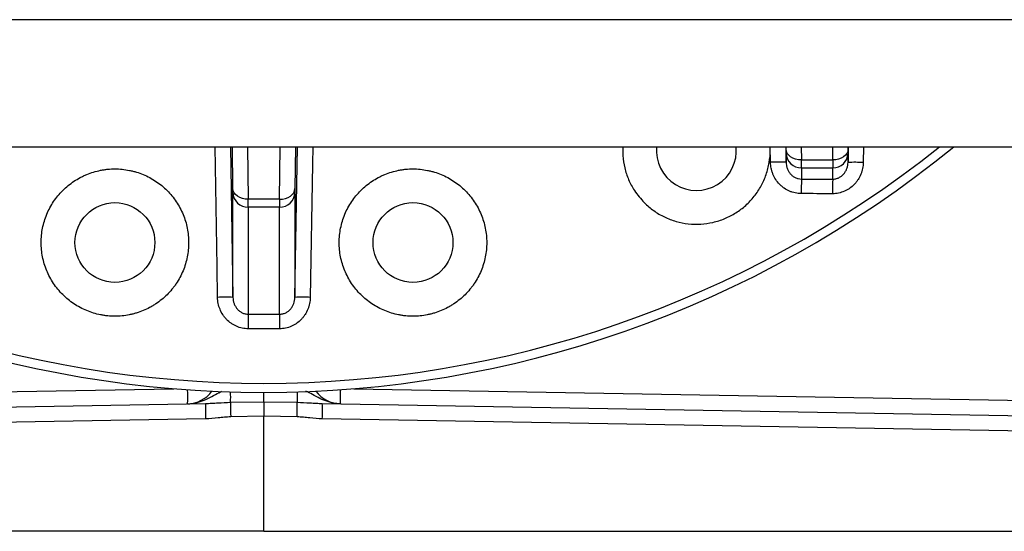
# Model space of a CAD drawing. Header units: millimetres. Extents: x 1491 to 2830, y 267 to 3578.
# Tile 3 of 12: x 2175 to 2496, y 267 to 434. Entities that reach past the tile are written whole.
import ezdxf

# ---------------------------------------------------------------- set-up
doc = ezdxf.new("R2010")
doc.units = ezdxf.units.MM

msp = doc.modelspace()

# ---------------------------------------------------------------- linework, layer by layer
at = {"color": 1, "linetype": 'Continuous', "lineweight": 25}
for p, q in [((1961.29, 433.91), (2548.54, 433.91)), ((2244, 392.47), (2244.83, 343.42)), ((2249.6, 392.47), (2249.81, 375.4)), ((2260.01, 375.4), (2260.22, 392.47)), ((2265, 343.42), (2265.82, 392.47)), ((2419.78, 387.47), (2419.7, 392.47)), ((2424.74, 392.47), (2424.83, 387.48)), ((2429.76, 392.47), (2429.81, 388.22)), ((2440.01, 388.22), (2440.06, 392.47)), ((2445, 387.4), (2445.08, 392.47)), ((2450.03, 392.47), (2449.95, 387.39)), ((1871.37, 307.5), (2225.64, 313.68)), ((2284.19, 313.68), (2638.45, 307.5))]:
    msp.add_line(p, q, dxfattribs=at)
at = {"color": 7, "linetype": 'Continuous', "lineweight": 25}
for p, q in [((1964.91, 392.47), (2544.91, 392.47)), ((2244.82, 378.85), (2244.65, 392.47)), ((2265.18, 392.47), (2265.01, 378.85)), ((2424.82, 391.67), (2424.81, 392.47)), ((2445.02, 392.47), (2445.01, 391.67)), ((2424.83, 387.48), (2424.83, 390.38)), ((2429.81, 388.22), (2440.01, 388.22)), ((2445, 390.38), (2445, 387.4)), ((2429.83, 385.63), (2440, 385.63)), ((2429.83, 385.63), (2429.83, 381.99)), ((2440, 381.96), (2440, 385.63)), ((2244.83, 343.42), (2244.83, 377.56)), ((2260.01, 375.4), (2249.81, 375.4)), ((2265, 377.56), (2265, 343.42)), ((2260, 372.81), (2249.83, 372.81)), ((2249.83, 372.81), (2249.83, 337.94)), ((2260, 337.94), (2260, 372.81)), ((2254.91, 309.43), (2254.91, 312.47)), ((1864.74, 302.38), (2235.92, 308.86)), ((2244.07, 309.25), (2254.91, 309.43)), ((2254.91, 309.43), (2265.75, 309.25)), ((2254.91, 309.43), (2254.91, 304.68)), ((2273.91, 308.86), (2645.09, 302.38)), ((2254.91, 304.68), (2244.1, 304.49)), ((2254.91, 267.21), (2254.91, 304.68)), ((2265.73, 304.49), (2254.91, 304.68)), ((2235.92, 303.86), (1864.74, 297.38)), ((2645.09, 297.38), (2273.91, 303.86)), ((2254.91, 267.21), (1864.74, 267.21)), ((2254.91, 267.21), (2645.09, 267.21))]:
    msp.add_line(p, q, dxfattribs=at)
at = {"color": 1, "linetype": 'Continuous', "lineweight": 25, "flags": 128}
for points in [[(2239.83, 343.42), (2239.66, 353.42), (2239.01, 392.47)], [(2270.82, 392.47), (2270.72, 386.86), (2269.99, 343.42)]]:
    msp.add_lwpolyline(points, dxfattribs=at)
at = {"color": 7, "linetype": 'Continuous', "lineweight": 25, "flags": 128}
for points in [[(2429.81, 388.22), (2428.85, 388.28), (2427.92, 388.47), (2427.06, 388.79), (2426.31, 389.22), (2425.68, 389.74), (2425.22, 390.34), (2424.92, 390.99), (2424.82, 391.67)], [(2445.01, 391.67), (2444.9, 390.99), (2444.61, 390.34), (2444.14, 389.74), (2443.52, 389.22), (2442.77, 388.79), (2441.91, 388.47), (2440.98, 388.28), (2440.01, 388.22)], [(2249.81, 375.4), (2248.85, 375.46), (2247.92, 375.65), (2247.06, 375.97), (2246.31, 376.4), (2245.68, 376.92), (2245.22, 377.52), (2244.92, 378.17), (2244.82, 378.85)], [(2260.01, 375.4), (2260.98, 375.46), (2261.91, 375.65), (2262.77, 375.97), (2263.52, 376.4), (2264.14, 376.92), (2264.61, 377.52), (2264.9, 378.17), (2265.01, 378.85)], [(2249.83, 337.94), (2249.83, 337.67), (2249.83, 337.28), (2249.83, 336.79), (2249.83, 336.19), (2249.83, 335.52), (2249.83, 334.78), (2249.83, 334), (2249.83, 333.2)], [(2260, 337.94), (2260, 337.67), (2260, 337.28), (2260, 336.79), (2260, 336.19), (2260, 335.52), (2260, 334.78), (2260, 334), (2260, 333.2)]]:
    msp.add_lwpolyline(points, dxfattribs=at)
at = {"color": 7, "linetype": 'Continuous', "lineweight": 25}
for centre in [(2206.42, 361.29), (2303.41, 361.29)]:
    msp.add_circle(centre, 13, dxfattribs=at)
for centre, radius, start, end in [((2254.91, 667.47), 355, 230.7731, 309.2269), ((2395.65, 391.26), 13, 174.6504, 5.3496), ((2429.74, 390.55), 4.92, 182.0328, 270.9522), ((2440.08, 390.55), 4.92, 269.0478, 357.9672), ((2422.46, 303.31), 84.21, 88.3872, 91.8194), ((2447.25, 299.33), 88.1, 88.2436, 91.4628), ((2655.23, 377.47), 225.45, 178.8531, 180.0616), ((2656.46, 377.45), 216.51, 178.8056, 180.0643), ((2249.74, 377.73), 4.92, 182.0328, 270.9522), ((2260.08, 377.73), 4.92, 269.0478, 357.9672), ((2242.29, 270.97), 72.5, 87.9927, 91.9413), ((2267.54, 270.97), 72.5, 88.0587, 92.0073), ((2229.91, 318.76), 10, 271, 323.9646), ((2279.91, 318.76), 10, 216.0354, 269), ((2307.56, 306.36), 71.68, 178.0016, 181.9984), ((2372.41, 307.48), 128.35, 179.2117, 181.3344), ((2137.41, 307.48), 128.35, 358.6656, 0.7883), ((2202.27, 306.36), 71.68, 358.0016, 1.9984)]:
    msp.add_arc(centre, radius, start, end, dxfattribs=at)
at = {"color": 1, "linetype": 'Continuous', "lineweight": 25}
for centre, radius, start, end in [((2254.91, 667.47), 352.05, 231.3645, 308.6355), ((2162.56, 311.15), 67.57, 357.9701, 1.8551), ((2135.64, 310.87), 108.45, 359.141, 0.932), ((2374.19, 310.87), 108.45, 179.068, 180.859), ((2347.27, 311.15), 67.57, 178.1449, 182.0299)]:
    msp.add_arc(centre, radius, start, end, dxfattribs=at)
at = {"color": 7, "linetype": 'Continuous', "lineweight": 25}
for centre, major_axis, ratio, start_param, end_param in [((2424.74, 395.21), (-0.08, 5), 0.004516, 3.403316, 3.926915), ((2445.09, 395.21), (0.08, 5), 0.004516, 2.356271, 2.879869), ((2429.74, 395.29), (-0.08, 10), 0.002259, 3.403373, 3.926972), ((2440.09, 395.29), (0.08, 10), 0.002259, 2.356214, 2.879812), ((2244.74, 382.39), (-0.08, 5), 0.004516, 3.403316, 3.926915), ((2265.09, 382.39), (0.08, 5), 0.004516, 2.356271, 2.879869), ((2249.74, 382.47), (-0.08, 10), 0.002259, 3.403373, 3.926972), ((2260.09, 382.47), (0.08, 10), 0.002259, 2.356214, 2.879812)]:
    msp.add_ellipse(centre, major_axis=major_axis, ratio=ratio, start_param=start_param, end_param=end_param, dxfattribs=at)
for points, knots in [([(2371.75, 392.47), (2371.71, 391.52), (2371.61, 389.22), (2372.22, 385.59), (2373.5, 381.74), (2375.54, 377.83), (2377.56, 375.55), (2378.68, 374.29)], [0, 0, 0, 0, 0.142557, 0.344391, 0.546253, 0.748116, 1, 1, 1, 1]), ([(2378.68, 374.29), (2379.68, 373.38), (2381.68, 371.57), (2385.21, 369.53), (2389, 368.08), (2392.98, 367.29), (2397.05, 367.19), (2401.07, 367.76), (2404.93, 369.01), (2408.54, 370.88), (2411.78, 373.33), (2414.56, 376.29), (2416.8, 379.68), (2418.46, 383.39), (2419.4, 387.33), (2419.77, 390.4), (2419.59, 392.11), (2419.55, 392.47)], [0, 0, 0, 0, 0.0700853, 0.1401706, 0.2102563, 0.2803419, 0.3504207, 0.4204995, 0.49057, 0.5606405, 0.6307067, 0.700773, 0.7708406, 0.8409083, 0.9109824, 0.9810565, 1, 1, 1, 1]), ([(2189.45, 344.32), (2190.57, 343.2), (2191.78, 342.2), (2193.73, 340.9), (2194.4, 340.5), (2195.79, 339.75), (2196.51, 339.41), (2198.69, 338.51), (2200.19, 338.06), (2202.11, 337.67), (2202.5, 337.61), (2203.28, 337.49), (2203.67, 337.44), (2204.85, 337.32), (2205.64, 337.29), (2207.98, 337.29), (2209.54, 337.44), (2211.48, 337.82), (2211.86, 337.91), (2212.63, 338.1), (2213.01, 338.21), (2214.14, 338.55), (2215.61, 339.08), (2217.03, 339.74), (2218.06, 340.3), (2218.41, 340.49), (2219.08, 340.9), (2219.42, 341.11), (2221.06, 342.21), (2222.27, 343.2), (2223.93, 344.86), (2224.46, 345.44), (2225.21, 346.36), (2225.46, 346.67), (2225.93, 347.3), (2226.15, 347.62), (2227.24, 349.25), (2227.98, 350.63), (2228.89, 352.81), (2229.15, 353.56), (2229.61, 355.07), (2229.8, 355.83), (2230.26, 358.13), (2230.42, 359.69), (2230.42, 362.06), (2230.38, 362.85), (2230.23, 364.41), (2230.11, 365.18), (2229.81, 366.72), (2229.62, 367.48), (2229.16, 368.99), (2228.9, 369.73), (2227.99, 371.92), (2227.26, 373.3), (2225.95, 375.25), (2225.48, 375.89), (2224.48, 377.11), (2223.95, 377.69), (2222.29, 379.36), (2221.08, 380.35), (2219.12, 381.67), (2218.44, 382.08), (2217.05, 382.82), (2216.34, 383.15), (2214.9, 383.75), (2214.16, 384.02), (2213.04, 384.36), (2212.66, 384.46), (2211.89, 384.66), (2211.5, 384.74), (2209.57, 385.13), (2208.01, 385.28), (2205.66, 385.29), (2204.88, 385.25), (2203.7, 385.14), (2203.3, 385.09), (2202.52, 384.97), (2202.14, 384.9), (2200.21, 384.52), (2198.71, 384.07), (2196.9, 383.32), (2196.54, 383.16), (2195.82, 382.82), (2195.47, 382.65), (2194.42, 382.09), (2193.75, 381.69), (2191.8, 380.38), (2190.59, 379.39), (2188.91, 377.72), (2188.38, 377.13), (2187.38, 375.92), (2186.91, 375.29), (2186.04, 373.99), (2185.64, 373.32), (2184.9, 371.94), (2184.56, 371.22), (2183.65, 369.03), (2183.19, 367.54), (2182.73, 365.23), (2182.62, 364.46), (2182.46, 362.88), (2182.42, 362.09), (2182.42, 359.74), (2182.57, 358.19), (2183.03, 355.87), (2183.22, 355.1), (2183.67, 353.59), (2183.94, 352.85), (2184.53, 351.41), (2184.87, 350.7), (2185.6, 349.32), (2186.01, 348.64), (2187.32, 346.66), (2188.32, 345.44), (2189.45, 344.32)], [0, 0, 0, 0, 0.03125, 0.03125, 0.046875, 0.046875, 0.0625, 0.0625, 0.09375, 0.09375, 0.101563, 0.101563, 0.109375, 0.109375, 0.125, 0.125, 0.15625, 0.15625, 0.164063, 0.164063, 0.171875, 0.171875, 0.1875, 0.203125, 0.203125, 0.210938, 0.210938, 0.21875, 0.21875, 0.25, 0.25, 0.265625, 0.265625, 0.273438, 0.273438, 0.28125, 0.28125, 0.3125, 0.3125, 0.328125, 0.328125, 0.34375, 0.34375, 0.375, 0.375, 0.390625, 0.390625, 0.40625, 0.40625, 0.421875, 0.421875, 0.4375, 0.4375, 0.46875, 0.46875, 0.484375, 0.484375, 0.5, 0.5, 0.53125, 0.53125, 0.546875, 0.546875, 0.5625, 0.5625, 0.578125, 0.578125, 0.585938, 0.585938, 0.59375, 0.59375, 0.625, 0.625, 0.640625, 0.640625, 0.648438, 0.648438, 0.65625, 0.65625, 0.6875, 0.6875, 0.695313, 0.695313, 0.703125, 0.703125, 0.71875, 0.71875, 0.75, 0.75, 0.765625, 0.765625, 0.78125, 0.78125, 0.796875, 0.796875, 0.8125, 0.8125, 0.84375, 0.84375, 0.859375, 0.859375, 0.875, 0.875, 0.90625, 0.90625, 0.921875, 0.921875, 0.9375, 0.9375, 0.953125, 0.953125, 0.96875, 0.96875, 1, 1, 1, 1]), ([(2286.43, 344.32), (2287.56, 343.2), (2288.77, 342.2), (2290.72, 340.9), (2291.39, 340.5), (2292.78, 339.75), (2293.5, 339.41), (2295.68, 338.51), (2297.17, 338.06), (2299.1, 337.67), (2299.48, 337.61), (2300.26, 337.49), (2300.66, 337.44), (2301.84, 337.32), (2302.62, 337.29), (2304.97, 337.29), (2306.53, 337.44), (2308.46, 337.82), (2308.85, 337.91), (2309.62, 338.1), (2310, 338.21), (2311.13, 338.55), (2312.6, 339.08), (2314.01, 339.74), (2315.05, 340.3), (2315.4, 340.49), (2316.07, 340.9), (2316.41, 341.11), (2318.05, 342.21), (2319.26, 343.2), (2320.92, 344.86), (2321.45, 345.44), (2322.2, 346.36), (2322.45, 346.67), (2322.92, 347.3), (2323.14, 347.62), (2324.23, 349.25), (2324.97, 350.63), (2325.88, 352.81), (2326.14, 353.56), (2326.6, 355.07), (2326.79, 355.83), (2327.25, 358.13), (2327.41, 359.69), (2327.41, 362.06), (2327.37, 362.85), (2327.22, 364.41), (2327.1, 365.18), (2326.8, 366.72), (2326.61, 367.48), (2326.15, 368.99), (2325.89, 369.73), (2324.98, 371.92), (2324.25, 373.3), (2322.94, 375.25), (2322.47, 375.89), (2321.47, 377.11), (2320.94, 377.69), (2319.28, 379.36), (2318.07, 380.35), (2316.11, 381.67), (2315.43, 382.08), (2314.04, 382.82), (2313.33, 383.15), (2311.89, 383.75), (2311.15, 384.02), (2310.03, 384.36), (2309.65, 384.46), (2308.88, 384.66), (2308.5, 384.74), (2306.56, 385.13), (2305, 385.28), (2302.65, 385.29), (2301.87, 385.25), (2300.69, 385.14), (2300.29, 385.09), (2299.51, 384.97), (2299.13, 384.9), (2297.2, 384.52), (2295.7, 384.07), (2293.89, 383.32), (2293.53, 383.16), (2292.81, 382.83), (2292.46, 382.65), (2291.41, 382.09), (2290.74, 381.69), (2288.79, 380.38), (2287.58, 379.39), (2285.9, 377.72), (2285.36, 377.13), (2284.37, 375.92), (2283.9, 375.29), (2283.03, 373.99), (2282.63, 373.32), (2281.89, 371.94), (2281.54, 371.22), (2280.64, 369.03), (2280.18, 367.54), (2279.72, 365.23), (2279.6, 364.46), (2279.45, 362.88), (2279.41, 362.09), (2279.41, 359.74), (2279.56, 358.19), (2280.01, 355.87), (2280.21, 355.1), (2280.66, 353.59), (2280.93, 352.85), (2281.52, 351.41), (2281.85, 350.7), (2282.59, 349.32), (2283, 348.64), (2284.31, 346.66), (2285.31, 345.44), (2286.43, 344.32)], [0, 0, 0, 0, 0.03125, 0.03125, 0.046875, 0.046875, 0.0625, 0.0625, 0.09375, 0.09375, 0.101563, 0.101563, 0.109375, 0.109375, 0.125, 0.125, 0.15625, 0.15625, 0.164063, 0.164063, 0.171875, 0.171875, 0.1875, 0.203125, 0.203125, 0.210938, 0.210938, 0.21875, 0.21875, 0.25, 0.25, 0.265625, 0.265625, 0.273438, 0.273438, 0.28125, 0.28125, 0.3125, 0.3125, 0.328125, 0.328125, 0.34375, 0.34375, 0.375, 0.375, 0.390625, 0.390625, 0.40625, 0.40625, 0.421875, 0.421875, 0.4375, 0.4375, 0.46875, 0.46875, 0.484375, 0.484375, 0.5, 0.5, 0.53125, 0.53125, 0.546875, 0.546875, 0.5625, 0.5625, 0.578125, 0.578125, 0.585938, 0.585938, 0.59375, 0.59375, 0.625, 0.625, 0.640625, 0.640625, 0.648438, 0.648438, 0.65625, 0.65625, 0.6875, 0.6875, 0.695313, 0.695313, 0.703125, 0.703125, 0.71875, 0.71875, 0.75, 0.75, 0.765625, 0.765625, 0.78125, 0.78125, 0.796875, 0.796875, 0.8125, 0.8125, 0.84375, 0.84375, 0.859375, 0.859375, 0.875, 0.875, 0.90625, 0.90625, 0.921875, 0.921875, 0.9375, 0.9375, 0.953125, 0.953125, 0.96875, 0.96875, 1, 1, 1, 1]), ([(2429.78, 377.23), (2429.12, 377.23), (2428.46, 377.3), (2427.5, 377.51), (2427.18, 377.59), (2426.55, 377.79), (2426.23, 377.91), (2425.33, 378.31), (2424.75, 378.63), (2423.94, 379.2), (2423.68, 379.4), (2423.17, 379.83), (2422.94, 380.06), (2422.25, 380.77), (2421.84, 381.29), (2421.12, 382.41), (2420.82, 382.99), (2420.45, 383.9), (2420.34, 384.21), (2420.15, 384.85), (2420.07, 385.17), (2419.87, 386.15), (2419.8, 386.8), (2419.78, 387.47)], [0, 0, 0, 0, 0.125, 0.125, 0.1875, 0.1875, 0.25, 0.25, 0.375, 0.375, 0.4375, 0.4375, 0.5, 0.5, 0.625, 0.625, 0.75, 0.75, 0.8125, 0.8125, 0.875, 0.875, 1, 1, 1, 1]), ([(2424.83, 387.48), (2424.83, 387.14), (2424.87, 386.8), (2424.99, 386.13), (2425.08, 385.8), (2425.31, 385.17), (2425.45, 384.86), (2425.79, 384.27), (2425.98, 383.99), (2426.32, 383.6), (2426.43, 383.48), (2426.68, 383.24), (2426.81, 383.12), (2427.22, 382.8), (2427.5, 382.62), (2428.12, 382.31), (2428.46, 382.19), (2429.13, 382.03), (2429.47, 381.99), (2429.83, 381.99)], [0, 0, 0, 0, 0.125, 0.125, 0.25, 0.25, 0.375, 0.375, 0.5, 0.5, 0.5625, 0.5625, 0.625, 0.625, 0.75, 0.75, 0.875, 0.875, 1, 1, 1, 1]), ([(2449.95, 387.39), (2449.94, 386.72), (2449.87, 386.07), (2449.67, 385.11), (2449.59, 384.79), (2449.4, 384.16), (2449.29, 383.84), (2448.92, 382.92), (2448.61, 382.34), (2448.08, 381.51), (2447.89, 381.25), (2447.48, 380.73), (2447.26, 380.48), (2446.57, 379.76), (2446.08, 379.34), (2445.27, 378.77), (2444.98, 378.6), (2444.4, 378.27), (2444.11, 378.13), (2443.2, 377.74), (2442.58, 377.54), (2441.61, 377.34), (2441.28, 377.29), (2440.62, 377.22), (2440.29, 377.2), (2439.95, 377.2)], [0, 0, 0, 0, 0.125, 0.125, 0.1875, 0.1875, 0.25, 0.25, 0.375, 0.375, 0.4375, 0.4375, 0.5, 0.5, 0.625, 0.625, 0.6875, 0.6875, 0.75, 0.75, 0.875, 0.875, 0.9375, 0.9375, 1, 1, 1, 1]), ([(2440, 381.96), (2440.18, 381.96), (2440.35, 381.97), (2440.7, 382.01), (2440.87, 382.04), (2441.38, 382.16), (2441.7, 382.27), (2442.32, 382.57), (2442.62, 382.76), (2443.16, 383.18), (2443.4, 383.41), (2443.74, 383.8), (2443.84, 383.94), (2444.04, 384.22), (2444.13, 384.36), (2444.38, 384.8), (2444.52, 385.11), (2444.75, 385.74), (2444.84, 386.07), (2444.96, 386.73), (2444.99, 387.06), (2445, 387.4)], [0, 0, 0, 0, 0.0625, 0.0625, 0.125, 0.125, 0.25, 0.25, 0.375, 0.375, 0.5, 0.5, 0.5625, 0.5625, 0.625, 0.625, 0.75, 0.75, 0.875, 0.875, 1, 1, 1, 1]), ([(2249.83, 333.2), (2249.49, 333.2), (2249.16, 333.22), (2248.5, 333.29), (2248.17, 333.34), (2247.2, 333.54), (2246.57, 333.74), (2245.67, 334.14), (2245.37, 334.28), (2244.79, 334.61), (2244.51, 334.79), (2243.71, 335.35), (2243.21, 335.78), (2242.52, 336.49), (2242.3, 336.75), (2241.89, 337.27), (2241.7, 337.53), (2241.17, 338.36), (2240.87, 338.94), (2240.49, 339.87), (2240.38, 340.18), (2240.19, 340.81), (2240.11, 341.13), (2239.92, 342.1), (2239.84, 342.76), (2239.83, 343.42)], [0, 0, 0, 0, 0.0625, 0.0625, 0.125, 0.125, 0.25, 0.25, 0.3125, 0.3125, 0.375, 0.375, 0.5, 0.5, 0.5625, 0.5625, 0.625, 0.625, 0.75, 0.75, 0.8125, 0.8125, 0.875, 0.875, 1, 1, 1, 1]), ([(2244.83, 343.42), (2244.84, 342.74), (2244.96, 342.07), (2245.3, 341.11), (2245.45, 340.81), (2245.7, 340.37), (2245.79, 340.23), (2245.98, 339.95), (2246.09, 339.81), (2246.42, 339.42), (2246.67, 339.18), (2247.2, 338.76), (2247.5, 338.57), (2248.12, 338.27), (2248.44, 338.15), (2248.95, 338.03), (2249.13, 338), (2249.48, 337.96), (2249.65, 337.94), (2249.83, 337.94)], [0, 0, 0, 0, 0.25, 0.25, 0.375, 0.375, 0.4375, 0.4375, 0.5, 0.5, 0.625, 0.625, 0.75, 0.75, 0.875, 0.875, 0.9375, 0.9375, 1, 1, 1, 1]), ([(2260, 337.94), (2260.18, 337.94), (2260.35, 337.96), (2260.7, 338), (2260.87, 338.03), (2261.38, 338.15), (2261.71, 338.27), (2262.33, 338.57), (2262.62, 338.76), (2263.16, 339.18), (2263.4, 339.42), (2263.74, 339.81), (2263.84, 339.95), (2264.04, 340.23), (2264.13, 340.37), (2264.38, 340.81), (2264.52, 341.11), (2264.87, 342.07), (2264.99, 342.74), (2265, 343.42)], [0, 0, 0, 0, 0.0625, 0.0625, 0.125, 0.125, 0.25, 0.25, 0.375, 0.375, 0.5, 0.5, 0.5625, 0.5625, 0.625, 0.625, 0.75, 0.75, 1, 1, 1, 1]), ([(2269.99, 343.42), (2269.98, 342.76), (2269.91, 342.1), (2269.71, 341.13), (2269.63, 340.81), (2269.44, 340.18), (2269.33, 339.87), (2268.96, 338.94), (2268.66, 338.36), (2268.12, 337.53), (2267.93, 337.27), (2267.52, 336.75), (2267.3, 336.49), (2266.62, 335.78), (2266.12, 335.35), (2265.31, 334.79), (2265.03, 334.61), (2264.45, 334.28), (2264.16, 334.14), (2263.25, 333.74), (2262.63, 333.54), (2261.65, 333.34), (2261.32, 333.29), (2260.66, 333.22), (2260.33, 333.2), (2260, 333.2)], [0, 0, 0, 0, 0.125, 0.125, 0.1875, 0.1875, 0.25, 0.25, 0.375, 0.375, 0.4375, 0.4375, 0.5, 0.5, 0.625, 0.625, 0.6875, 0.6875, 0.75, 0.75, 0.875, 0.875, 0.9375, 0.9375, 1, 1, 1, 1]), ([(2235.92, 308.86), (2236.59, 308.87), (2237.25, 308.9), (2238.59, 308.98), (2239.26, 309.02), (2241.29, 309.15), (2242.66, 309.22), (2244.07, 309.25)], [0, 0, 0, 0, 0.25, 0.25, 0.5, 0.5, 1, 1, 1, 1]), ([(2265.75, 309.25), (2267.16, 309.22), (2268.53, 309.15), (2270.56, 309.02), (2271.24, 308.98), (2272.57, 308.9), (2273.24, 308.87), (2273.91, 308.86)], [0, 0, 0, 0, 0.5, 0.5, 0.75, 0.75, 1, 1, 1, 1]), ([(2244.1, 304.49), (2243.41, 304.48), (2242.73, 304.44), (2241.37, 304.32), (2240.69, 304.24), (2238.65, 304.02), (2237.29, 303.88), (2235.92, 303.86)], [0, 0, 0, 0, 0.25, 0.25, 0.5, 0.5, 1, 1, 1, 1]), ([(2273.91, 303.86), (2272.54, 303.88), (2271.18, 304.02), (2269.14, 304.24), (2268.46, 304.32), (2267.1, 304.44), (2266.41, 304.48), (2265.73, 304.49)], [0, 0, 0, 0, 0.5, 0.5, 0.75, 0.75, 1, 1, 1, 1])]:
    msp.add_open_spline(points, degree=3, knots=knots, dxfattribs=at)
for points in [[(2429.83, 381.99), (2433.22, 381.98), (2436.61, 381.97), (2440, 381.96)], [(2439.95, 377.2), (2436.56, 377.21), (2433.17, 377.22), (2429.78, 377.23)], [(2249.83, 337.94), (2253.22, 337.95), (2256.61, 337.95), (2260, 337.94)], [(2260, 333.2), (2256.61, 333.2), (2253.22, 333.2), (2249.83, 333.2)]]:
    msp.add_open_spline(points, degree=3, dxfattribs=at)
at = {"color": 1, "linetype": 'Continuous', "lineweight": 25}
for points, knots in [([(2230.09, 308.76), (2230.09, 308.76), (2230.56, 308.77), (2231.94, 308.86), (2234.18, 309.39), (2236.74, 310.47), (2238.97, 311.77), (2240.55, 312.55), (2241.26, 312.9)], [0, 0, 0, 0, 0.00161, 0.11597, 0.342566, 0.569708, 0.806081, 1, 1, 1, 1]), ([(2279.74, 308.76), (2279.73, 308.76), (2279.26, 308.77), (2277.88, 308.86), (2275.65, 309.39), (2273.09, 310.47), (2270.86, 311.77), (2269.29, 312.54), (2268.59, 312.89)], [0, 0, 0, 0, 0.001613, 0.116201, 0.343248, 0.570843, 0.807687, 1, 1, 1, 1])]:
    msp.add_open_spline(points, degree=3, knots=knots, dxfattribs=at)

doc.saveas('drawing.dxf')
